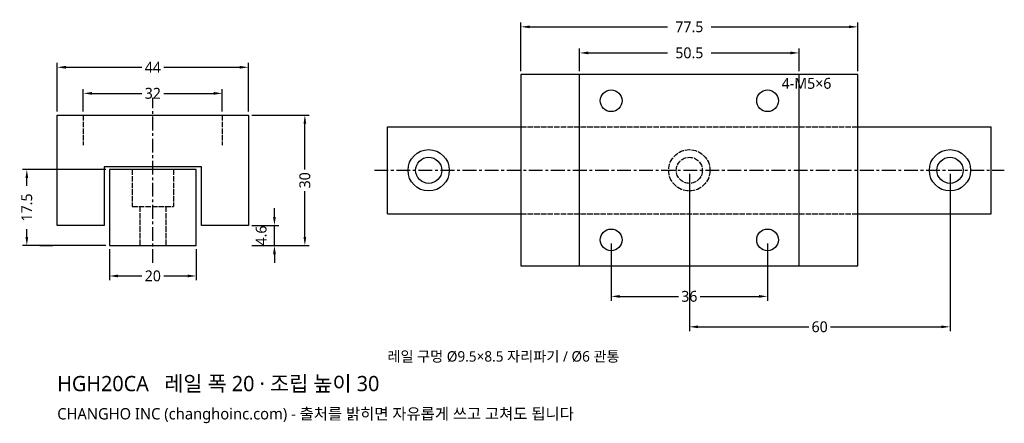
# Model space of a CAD drawing. Header units: millimetres. Extents: x -31 to 196, y -41 to 52.
import ezdxf

# ---------------------------------------------------------------- set-up
doc = ezdxf.new("R2010")
doc.units = ezdxf.units.MM
doc.linetypes.add('CENTER', pattern=[5.08, 3.175, -0.635, 0.635, -0.635])
doc.linetypes.add('DASHED', pattern=[1.524, 1.27, -0.254])
for name, color, linetype in [('문자', 7, 'CONTINUOUS'), ('숨은선', 3, 'DASHED'), ('외형선', 7, 'CONTINUOUS'), ('중심선', 1, 'CENTER'), ('치수', 4, 'CONTINUOUS')]:
    doc.layers.add(name, color=color, linetype=linetype)
doc.styles.add('CH_KOR', font='malgun.ttf')
doc.dimstyles.new('CH_DIM', dxfattribs={"dimtxt": 2.5, "dimasz": 2, "dimexe": 1, "dimexo": 0.8, "dimgap": 0.8, "dimtad": 1, "dimdec": 1, "dimdsep": 46, "dimtxsty": 'CH_KOR', "dimcen": 2.5, "dimclrd": 4, "dimclre": 4, "dimclrt": 4, "dimazin": 3, "dimtfac": 1, "dimtmove": 0, "dimatfit": 3})

# ---------------------------------------------------------------- blocks, each defined once
blk = doc.blocks.new('_CLOSEDFILLED')
at = {"color": 0, "linetype": 'BYBLOCK'}
blk.add_solid([(-1, 0.16), (0, 0), (-1, -0.16)], dxfattribs=at)
blk = doc.blocks.new('*D1')
at = {"color": 4}
for p, q in [((-22, 30.8), (-22, 42)), ((-20, 41), (-2.5, 41)), ((2.5, 41), (20, 41)), ((22, 30.8), (22, 42))]:
    blk.add_line(p, q, dxfattribs=at)
at = {"layer": 'Defpoints'}
for p in [(-22, 41), (-22, 30), (22, 30)]:
    blk.add_point(p, dxfattribs=at)
at = {"layer": '치수', "color": 4, "xscale": 2, "yscale": 2, "rotation": 180}
blk.add_blockref('_CLOSEDFILLED', (-22, 41), dxfattribs=at)
at = {"layer": '치수', "color": 4, "xscale": 2, "yscale": 2}
blk.add_blockref('_CLOSEDFILLED', (22, 41), dxfattribs=at)
at = {"layer": '치수', "color": 4, "insert": (0, 41), "char_height": 2.5, "attachment_point": 5, "style": 'CH_KOR'}
blk.add_mtext('44', dxfattribs=at)
blk = doc.blocks.new('*D2')
at = {"color": 4}
for p, q in [((-16, 30.8), (-16, 36)), ((-14, 35), (-2.5, 35)), ((2.5, 35), (14, 35)), ((16, 30.8), (16, 36))]:
    blk.add_line(p, q, dxfattribs=at)
at = {"layer": 'Defpoints'}
for p in [(-16, 35), (-16, 30), (16, 30)]:
    blk.add_point(p, dxfattribs=at)
at = {"layer": '치수', "color": 4, "xscale": 2, "yscale": 2, "rotation": 180}
blk.add_blockref('_CLOSEDFILLED', (-16, 35), dxfattribs=at)
at = {"layer": '치수', "color": 4, "xscale": 2, "yscale": 2}
blk.add_blockref('_CLOSEDFILLED', (16, 35), dxfattribs=at)
at = {"layer": '치수', "color": 4, "insert": (0, 35), "char_height": 2.5, "attachment_point": 5, "style": 'CH_KOR'}
blk.add_mtext('32', dxfattribs=at)
blk = doc.blocks.new('*D3')
at = {"color": 4}
for p, q in [((-10, -0.8), (-10, -8)), ((10, -0.8), (10, -8)), ((-8, -7), (-2.5, -7)), ((2.5, -7), (8, -7))]:
    blk.add_line(p, q, dxfattribs=at)
at = {"layer": 'Defpoints'}
for p in [(-10, 0), (10, 0), (-10, -7)]:
    blk.add_point(p, dxfattribs=at)
at = {"layer": '치수', "color": 4, "xscale": 2, "yscale": 2, "rotation": 180}
blk.add_blockref('_CLOSEDFILLED', (-10, -7), dxfattribs=at)
at = {"layer": '치수', "color": 4, "xscale": 2, "yscale": 2}
blk.add_blockref('_CLOSEDFILLED', (10, -7), dxfattribs=at)
at = {"layer": '치수', "color": 4, "insert": (0, -7), "char_height": 2.5, "attachment_point": 5, "style": 'CH_KOR'}
blk.add_mtext('20', dxfattribs=at)
blk = doc.blocks.new('*D4')
at = {"color": 4}
for p, q in [((22.8, 30), (36, 30)), ((35, 17.5), (35, 28)), ((35, 2), (35, 12.5)), ((22.8, 0), (36, 0))]:
    blk.add_line(p, q, dxfattribs=at)
at = {"layer": 'Defpoints'}
for p in [(22, 30), (22, 0), (35, 0)]:
    blk.add_point(p, dxfattribs=at)
at = {"layer": '치수', "color": 4, "xscale": 2, "yscale": 2}
for p, rotation in [((35, 30), 90), ((35, 0), 270)]:
    blk.add_blockref('_CLOSEDFILLED', p, dxfattribs=dict(at, rotation=rotation))
at = {"layer": '치수', "color": 4, "insert": (35, 15), "char_height": 2.5, "attachment_point": 5, "rotation": 90, "style": 'CH_KOR'}
blk.add_mtext('30', dxfattribs=at)
blk = doc.blocks.new('*D6')
at = {"color": 4}
for p, q in [((-10.8, 17.5), (-30, 17.5)), ((-29, 13.75), (-29, 15.5)), ((-29, 2), (-29, 3.75)), ((-10.8, 0), (-30, 0))]:
    blk.add_line(p, q, dxfattribs=at)
at = {"layer": 'Defpoints'}
for p in [(-10, 17.5), (-29, 0), (-10, 0)]:
    blk.add_point(p, dxfattribs=at)
at = {"layer": '치수', "color": 4, "xscale": 2, "yscale": 2}
for p, rotation in [((-29, 17.5), 90), ((-29, 0), 270)]:
    blk.add_blockref('_CLOSEDFILLED', p, dxfattribs=dict(at, rotation=rotation))
at = {"layer": '치수', "color": 4, "insert": (-29, 8.75), "char_height": 2.5, "attachment_point": 5, "rotation": 90, "style": 'CH_KOR'}
blk.add_mtext('17.5', dxfattribs=at)
blk = doc.blocks.new('*D7')
at = {"color": 4}
for p, q in [((84.75, 40.1), (84.75, 51.3)), ((86.75, 50.3), (118.5, 50.3)), ((128.5, 50.3), (160.25, 50.3)), ((162.25, 40.1), (162.25, 51.3))]:
    blk.add_line(p, q, dxfattribs=at)
at = {"layer": 'Defpoints'}
for p in [(84.75, 50.3), (84.75, 39.3), (162.25, 39.3)]:
    blk.add_point(p, dxfattribs=at)
at = {"layer": '치수', "color": 4, "xscale": 2, "yscale": 2, "rotation": 180}
blk.add_blockref('_CLOSEDFILLED', (84.75, 50.3), dxfattribs=at)
at = {"layer": '치수', "color": 4, "xscale": 2, "yscale": 2}
blk.add_blockref('_CLOSEDFILLED', (162.25, 50.3), dxfattribs=at)
at = {"layer": '치수', "color": 4, "insert": (123.5, 50.3), "char_height": 2.5, "attachment_point": 5, "style": 'CH_KOR'}
blk.add_mtext('77.5', dxfattribs=at)
blk = doc.blocks.new('*D8')
at = {"color": 4}
for p, q in [((98.25, 40.1), (98.25, 45.3)), ((100.25, 44.3), (118.5, 44.3)), ((128.5, 44.3), (146.75, 44.3)), ((148.75, 40.1), (148.75, 45.3))]:
    blk.add_line(p, q, dxfattribs=at)
at = {"layer": 'Defpoints'}
for p in [(98.25, 44.3), (98.25, 39.3), (148.75, 39.3)]:
    blk.add_point(p, dxfattribs=at)
at = {"layer": '치수', "color": 4, "xscale": 2, "yscale": 2, "rotation": 180}
blk.add_blockref('_CLOSEDFILLED', (98.25, 44.3), dxfattribs=at)
at = {"layer": '치수', "color": 4, "xscale": 2, "yscale": 2}
blk.add_blockref('_CLOSEDFILLED', (148.75, 44.3), dxfattribs=at)
at = {"layer": '치수', "color": 4, "insert": (123.5, 44.3), "char_height": 2.5, "attachment_point": 5, "style": 'CH_KOR'}
blk.add_mtext('50.5', dxfattribs=at)
blk = doc.blocks.new('*D9')
at = {"color": 4}
for p, q in [((105.5, 0.5), (105.5, -12.7)), ((141.5, 0.5), (141.5, -12.7)), ((107.5, -11.7), (121, -11.7)), ((126, -11.7), (139.5, -11.7))]:
    blk.add_line(p, q, dxfattribs=at)
at = {"layer": 'Defpoints'}
for p in [(105.5, 1.3), (141.5, 1.3), (105.5, -11.7)]:
    blk.add_point(p, dxfattribs=at)
at = {"layer": '치수', "color": 4, "xscale": 2, "yscale": 2, "rotation": 180}
blk.add_blockref('_CLOSEDFILLED', (105.5, -11.7), dxfattribs=at)
at = {"layer": '치수', "color": 4, "xscale": 2, "yscale": 2}
blk.add_blockref('_CLOSEDFILLED', (141.5, -11.7), dxfattribs=at)
at = {"layer": '치수', "color": 4, "insert": (123.5, -11.7), "char_height": 2.5, "attachment_point": 5, "style": 'CH_KOR'}
blk.add_mtext('36', dxfattribs=at)
blk = doc.blocks.new('*D10')
at = {"color": 4}
for p, q in [((123.5, 16.5), (123.5, -19.7)), ((183.5, 16.5), (183.5, -19.7)), ((125.5, -18.7), (151, -18.7)), ((156, -18.7), (181.5, -18.7))]:
    blk.add_line(p, q, dxfattribs=at)
at = {"layer": 'Defpoints'}
for p in [(123.5, 17.3), (183.5, 17.3), (123.5, -18.7)]:
    blk.add_point(p, dxfattribs=at)
at = {"layer": '치수', "color": 4, "xscale": 2, "yscale": 2, "rotation": 180}
blk.add_blockref('_CLOSEDFILLED', (123.5, -18.7), dxfattribs=at)
at = {"layer": '치수', "color": 4, "xscale": 2, "yscale": 2}
blk.add_blockref('_CLOSEDFILLED', (183.5, -18.7), dxfattribs=at)
at = {"layer": '치수', "color": 4, "insert": (153.5, -18.7), "char_height": 2.5, "attachment_point": 5, "style": 'CH_KOR'}
blk.add_mtext('60', dxfattribs=at)

msp = doc.modelspace()

# ---------------------------------------------------------------- linework, layer by layer
at = {"layer": '숨은선'}
for p, q in [((-16, 30), (-16, 23.12)), ((16, 30), (16, 23.12)), ((84.75, 27.3), (162.25, 27.3)), ((-4.75, 17.5), (-4.75, 9)), ((4.75, 17.5), (4.75, 9)), ((-4.75, 9), (4.75, 9)), ((-3, 9), (-3, 0)), ((3, 9), (3, 0)), ((84.75, 7.3), (162.25, 7.3))]:
    msp.add_line(p, q, dxfattribs=at)
for radius in [4.75, 3]:
    msp.add_circle((123.5, 17.3), radius, dxfattribs=at)
at = {"layer": '외형선'}
for p, q in [((98.25, -4.7), (98.25, 39.3)), ((148.75, -4.7), (148.75, 39.3)), ((54, 27.3), (84.75, 27.3)), ((54, 7.3), (54, 27.3)), ((162.25, 27.3), (193, 27.3)), ((193, 7.3), (193, 27.3)), ((54, 7.3), (84.75, 7.3)), ((162.25, 7.3), (193, 7.3)), ((-26, 0), (-23, 0)), ((23, 0), (26, 0))]:
    msp.add_line(p, q, dxfattribs=at)
for points in [[(84.75, -4.7), (162.25, -4.7), (162.25, 39.3), (84.75, 39.3)], [(-22, 4.6), (-22, 30), (22, 30), (22, 4.6), (11.2, 4.6), (11.2, 18.1), (-11.2, 18.1), (-11.2, 4.6)], [(-10, 0), (10, 0), (10, 17.5), (-10, 17.5)]]:
    msp.add_lwpolyline(points, close=True, dxfattribs=at)
for centre, radius in [((105.5, 33.3), 2.5), ((141.5, 33.3), 2.5), ((63.5, 17.3), 4.75), ((183.5, 17.3), 4.75), ((63.5, 17.3), 3), ((183.5, 17.3), 3), ((105.5, 1.3), 2.5), ((141.5, 1.3), 2.5)]:
    msp.add_circle(centre, radius, dxfattribs=at)
at = {"layer": '중심선'}
for p, q in [((0, -4), (0, 34)), ((51, 17.3), (196, 17.3))]:
    msp.add_line(p, q, dxfattribs=at)

# ---------------------------------------------------------------- texts
at = {"layer": '문자', "style": 'CH_KOR'}
for s, height, p in [('4-M5×6', 2.5, (144.75, 36.05)), ('레일 구멍 Ø9.5×8.5 자리파기 / Ø6 관통', 2.4, (54, -26.7)), ('HGH20CA   레일 폭 20 · 조립 높이 30', 3.5, (-22, -33.5)), ('CHANGHO INC (changhoinc.com) - 출처를 밝히면 자유롭게 쓰고 고쳐도 됩니다', 2.6, (-22, -40))]:
    msp.add_text(s, height=height, dxfattribs=at).set_placement(p)

# ---------------------------------------------------------------- dimensions: what is measured, and where the dimension line sits
at = {"layer": '치수'}
for base, p1, p2, picture, middle in [((84.75, 50.3), (84.75, 39.3), (162.25, 39.3), '*D7', (123.5, 50.3)), ((98.25, 44.3), (98.25, 39.3), (148.75, 39.3), '*D8', (123.5, 44.3)), ((-22, 41), (-22, 30), (22, 30), '*D1', (0, 41)), ((-16, 35), (-16, 30), (16, 30), '*D2', (0, 35)), ((123.5, -18.7), (123.5, 17.3), (183.5, 17.3), '*D10', (153.5, -18.7)), ((-10, -7), (-10, 0), (10, 0), '*D3', (0, -7)), ((105.5, -11.7), (105.5, 1.3), (141.5, 1.3), '*D9', (123.5, -11.7))]:
    dim = msp.add_linear_dim(base=base, p1=p1, p2=p2, dimstyle='CH_DIM', override={"dimscale": 1}, dxfattribs=at)
    dim.commit()
    dim.dimension.update_dxf_attribs({"geometry": picture, "text_midpoint": middle})
for base, p1, p2, picture, middle in [((35, 0), (22, 0), (22, 30), '*D4', (35, 15)), ((-29, 0), (-10, 0), (-10, 17.5), '*D6', (-29, 8.75))]:
    dim = msp.add_linear_dim(base=base, p1=p1, p2=p2, angle=90, dimstyle='CH_DIM', override={"dimscale": 1}, dxfattribs=at)
    dim.commit()
    dim.dimension.update_dxf_attribs({"geometry": picture, "text_midpoint": middle})
msp.add_linear_dim(base=(28, 0), p1=(22, 0), p2=(22, 4.6), angle=90, dimstyle='CH_DIM', override={"dimscale": 1}, dxfattribs=at).render()

doc.saveas('drawing.dxf')
